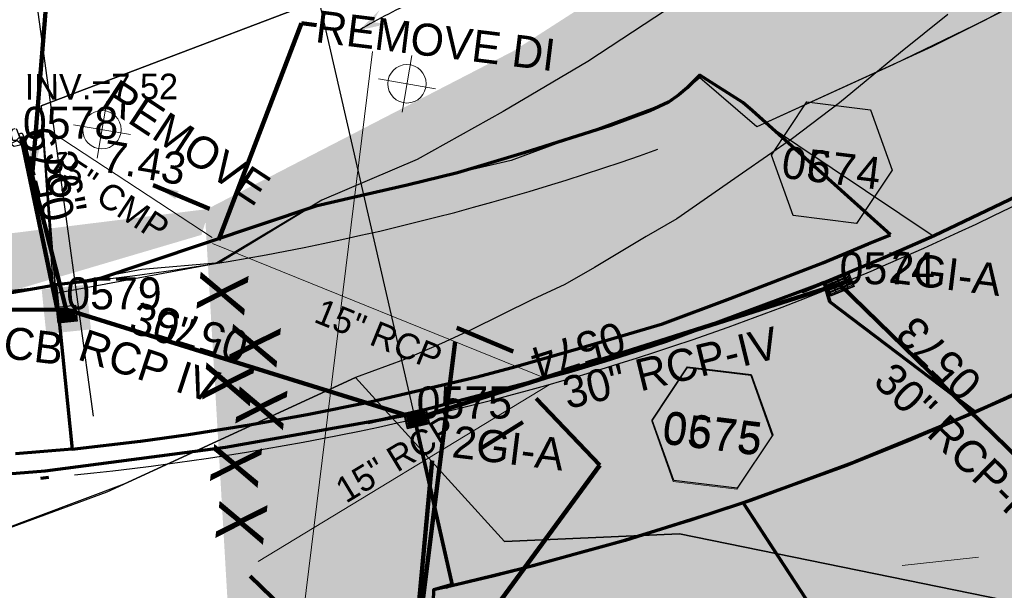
# Model space of a CAD drawing. Extents: x 1160024 to 2574774, y 200346 to 1150377.
# Tile 38 of 118: x 2482852 to 2483006, y 366023 to 366112. Entities that reach past the tile are written whole.
import ezdxf
from ezdxf.enums import TextEntityAlignment as Align

# ---------------------------------------------------------------- set-up
doc = ezdxf.new("R2010")
doc.units = 0
doc.header["$MEASUREMENT"] = 0
doc.linetypes.add('DGN Style 2', pattern=[29.296317, 17.57779, -11.718527])
for name, color, linetype, lineweight in [('Exist Earthen Structure Ditch Cogo Point CELL', 5, 'Continuous', 13), ('Exist Plan Preparation Drainage Notes Label', 31, 'Continuous', 30), ('Exist Plan Preparation Watershed Blue', 5, 'Continuous', 30), ('Exist Structure Minor Drop Inlet Text', 30, 'Continuous', 13), ('Exist Structure Minor Pipes RCP 15 Inch', 30, 'Continuous', 0), ('Exist Structure Minor Pipes RCP 15 Inch Text', 30, 'Continuous', 13), ('Prop Drainage Structure Box Number Symbol CELL', 9, 'Continuous', 30), ('Prop Drainage Structure Catch Basin Grate 840 03E CELL', 7, 'Continuous', 30), ('Prop Drainage Structure Catch Basin Grate 840 03E Label', 9, 'Continuous', 30), ('Prop Drainage Structure Drop Inlet Grate 2 Wide Slots and Flat Grates 840 20 CELL', 7, 'Continuous', 30), ('Prop Drainage Structure Drop Inlet Grate 2 Wide Slots and Flat Grates 840 20 Label', 9, 'Continuous', 30), ('Prop Drainage Structure Drop Inlet Grate 840 16 CELL', 7, 'Continuous', 30), ('Prop Drainage Structure Pipe CAP 30in', 9, 'Continuous', 211), ('Prop Drainage Structure Pipe CSP 30in Label', 9, 'Continuous', 30), ('Prop Drainage Structure Pipe RCP 15in Class IV', 9, 'Continuous', 211), ('Prop Drainage Structure Pipe RCP 30in Class IV', 9, 'Continuous', 211), ('Prop Drainage Structure Pipe RCP 30in Class IV Label', 9, 'Continuous', 30), ('Prop Drainage Structure Pipe RCP 36in Class III', 9, 'Continuous', 211), ('Prop Drainage Structure Pipe Removal Label', 9, 'Continuous', 30), ('Prop Drainage Structure Plot Symbol 20 Scale', 9, 'DGN Style 2', 13), ('Prop Drainage Structure Plot Symbol 20 Scale CELL', 9, 'DGN Style 2', 13), ('Prop Drainage Structure Plot Symbol 50 Scale', 9, 'DGN Style 2', 13), ('Prop Drainage Structure Plot Symbol 50 Scale CELL', 9, 'DGN Style 2', 13), ('Prop Erosion Rip Rap Pad at Outlet CELL', 9, 'Continuous', 30), ('Prop Plan Preparation Grade to Drain Arrows CELL', 7, 'Continuous', 13), ('Prop Plan Preparation Watershed Pre Construction', 131, 'Continuous', 30), ('Prop Vertical Profile Ditch Grade Median Label', 5, 'Continuous', 40)]:
    doc.layers.add(name, color=color, linetype=linetype, lineweight=lineweight)
for name, color, linetype, lineweight, plot in [('Scratch_Level_5', 6, 'Continuous', 0, False), ('Scratch_Level_6', 30, 'Continuous', 0, False), ('Scratch_Level_7', 9, 'Continuous', 0, False), ('Scratch_Level_8', 171, 'Continuous', 0, False)]:
    doc.layers.add(name, color=color, linetype=linetype, lineweight=lineweight, plot=plot)
doc.styles.add('Style-font001', font='font001.shx')
doc.styles.add('Style-font041', font='font041.shx')
doc.styles.add('Style-GEOMETRICFUTURA_211_M_L', font='GEOMETRICFUTURA_211_M_L.shx')
doc.dimstyles.new('erosion_control', dxfattribs={"dimtxt": 4.99999, "dimasz": 9.99998, "dimexe": 2.499995, "dimexo": 2.499995, "dimgap": 2.499995, "dimtad": 0, "dimtih": 1, "dimtoh": 1, "dimzin": 3, "dimdsep": 46, "dimtxsty": 'Style-GEOMETRICFUTURA_211_M_L', "dimcen": 0.09, "dimaunit": 1, "dimadec": 4, "dimazin": 3, "dimtfac": 1, "dimtofl": 0, "dimtmove": 0, "dimatfit": 1, "dimfxl": 1, "dimtzin": 3, "dimlwd": 106, "dimarcsym": 0})

# ---------------------------------------------------------------- blocks, each defined once
blk = doc.blocks.new('EXIST EARTHEN STRUCTURE DITCH COGO POINT_18')
at = {"layer": 'Exist Earthen Structure Ditch Cogo Point CELL'}
for p, q in [((0, -0.06), (0, 0.06)), ((-0.06, 0), (0.06, 0))]:
    blk.add_line(p, q, dxfattribs=at)
blk.add_circle((0, 0), 0.04, dxfattribs=at)
blk.add_point((0, 0), dxfattribs=at)
blk = doc.blocks.new('EXIST EARTHEN STRUCTURE DITCH COGO POINT_19')
at = {"layer": 'Exist Earthen Structure Ditch Cogo Point CELL'}
for p, q in [((0, -0.06), (0, 0.06)), ((-0.06, 0), (0.06, 0))]:
    blk.add_line(p, q, dxfattribs=at)
blk.add_circle((0, 0), 0.04, dxfattribs=at)
blk.add_point((0, 0), dxfattribs=at)
blk = doc.blocks.new('PROP EROSION RIP RAP PAD AT OUTLET_5')
at = {"layer": 'Prop Erosion Rip Rap Pad at Outlet CELL', "flags": 128}
for points in [[(0, -0.3), (-0.21, -0.38), (-0.7, -0.61), (-0.9, -0.33), (-0.9, -0.14), (-0.3, 0.15), (0, 0), (0, -0.3)], [(1.01, -0.15), (0.79, -0.24), (0.26, -0.48), (0.11, -0.18), (0.1, 0.01), (0.66, 0.26), (1, 0.15), (1.01, -0.15)], [(-1.63, -1.06), (-1.23, -0.88), (-0.25, -0.55), (0.29, -1.03), (0.25, -1.56), (-0.94, -1.88), (-1.51, -1.59), (-1.63, -1.19)], [(0.7, -1.76), (0.51, -1.46), (0.27, -0.88), (0.61, -0.45), (1.01, -0.44), (1.22, -1.34), (1.04, -1.64), (0.7, -1.76)], [(-1.74, -3.63), (-1.94, -3.4), (-2.06, -2.91), (-1.88, -2.69), (-1.65, -2.69), (-1.45, -3.31), (-1.55, -3.51), (-1.74, -3.63)], [(-1.43, -2.98), (-1.65, -2.8), (-1.78, -2.31), (-1.55, -2.09), (-1.36, -2.09), (-1.14, -2.68), (-1.24, -2.9), (-1.43, -2.98)], [(0.09, -5.75), (-0.63, -5.28), (-1.68, -3.89), (-1.18, -2.79), (-0.39, -2.54), (0.96, -4.23), (0.86, -5.2), (0.2, -5.88)], [(-1.28, -1.96), (-1.05, -1.95), (-0.6, -1.94), (-0.48, -2.24), (-0.48, -2.43), (-1.08, -2.44), (-1.38, -2.23), (-1.28, -1.96)], [(-0.38, -1.94), (0.11, -1.81), (1.12, -1.79), (1.49, -2.46), (1.3, -2.88), (0.06, -2.83), (-0.35, -2.41), (-0.38, -1.94)], [(0.55, -3.7), (0.32, -3.53), (0.21, -3.04), (0.41, -2.8), (0.6, -2.84), (0.81, -3.4), (0.74, -3.59), (0.55, -3.7)], [(1.09, -3.95), (0.86, -3.73), (0.79, -3.25), (0.96, -3.01), (1.19, -3.01), (1.39, -3.65), (1.27, -3.84), (1.09, -3.95)], [(1.66, -3.81), (1.42, -3.64), (1.31, -3.15), (1.52, -2.91), (1.71, -2.95), (1.91, -3.51), (1.85, -3.7), (1.66, -3.81)], [(-2.33, -4.25), (-2.03, -4.16), (-1.54, -4.11), (-1.43, -4.45), (-1.49, -4.71), (-2.13, -4.65), (-2.35, -4.44), (-2.33, -4.25)], [(1.11, -3.98), (1.51, -3.85), (2.11, -3.84), (2.35, -4.35), (2.2, -4.66), (1.34, -4.59), (1.11, -4.26), (1.11, -3.98)], [(-2.2, -6.38), (-2.43, -6.2), (-2.55, -5.71), (-2.33, -5.49), (-2.14, -5.49), (-1.9, -6.08), (-2.01, -6.3), (-2.2, -6.38)], [(-2.2, -5.11), (-1.91, -4.89), (-1.24, -4.68), (-0.9, -4.98), (-0.9, -5.28), (-1.71, -5.6), (-2.1, -5.41), (-2.2, -5.11)], [(-1.05, -5.96), (-1.26, -6.08), (-1.75, -6.29), (-1.95, -5.96), (-1.95, -5.8), (-1.35, -5.56), (-1.16, -5.66), (-1.05, -5.96)], [(-0.69, -6.21), (-0.91, -6.05), (-1, -5.55), (-0.83, -5.33), (-0.6, -5.33), (-0.39, -5.91), (-0.5, -6.14), (-0.69, -6.21)], [(-0.19, -5.89), (0.11, -5.76), (0.52, -5.86), (0.72, -6.2), (0.61, -6.39), (0.01, -6.4), (-0.19, -6.08), (-0.19, -5.89)], [(2.1, -7.03), (1.64, -7.3), (0.55, -7.78), (-0.1, -7.08), (-0.11, -6.59), (1.3, -6.14), (2.01, -6.41), (2.22, -7.01)], [(1.22, -5.99), (1.02, -5.8), (0.94, -5.33), (1.12, -5.09), (1.35, -5.09), (1.52, -5.69), (1.41, -5.88), (1.22, -5.99)], [(2.5, -5.96), (2.31, -6.15), (1.9, -6.28), (1.6, -6.09), (1.59, -5.76), (2.19, -5.68), (2.49, -5.78), (2.5, -5.96)], [(1.99, -5.69), (1.76, -5.5), (1.65, -5.01), (1.85, -4.79), (2.04, -4.83), (2.25, -5.38), (2.17, -5.56), (1.99, -5.69)], [(-2.39, -7.4), (-2.61, -7.23), (-2.74, -6.74), (-2.51, -6.51), (-2.33, -6.51), (-2.09, -7.1), (-2.2, -7.33), (-2.39, -7.4)], [(-1.5, -7.7), (-1.71, -7.78), (-2.2, -7.89), (-2.43, -7.68), (-2.44, -7.53), (-1.95, -7.29), (-1.65, -7.4), (-1.54, -7.59)], [(-2.04, -6.4), (-1.51, -6.29), (-0.5, -6.36), (-0.19, -6.96), (-0.35, -7.49), (-1.55, -7.41), (-2.09, -6.93), (-2.04, -6.4)], [(-0.98, -8.48), (-1.21, -8.26), (-1.33, -7.78), (-1.1, -7.55), (-0.91, -7.58), (-0.71, -8.14), (-0.79, -8.36), (-0.98, -8.48)], [(0.14, -7.53), (0.32, -7.93), (0.65, -8.94), (0.17, -9.43), (-0.35, -9.44), (-0.64, -8.25), (-0.5, -7.64), (0.02, -7.56)], [(1.12, -7.78), (1.42, -7.65), (1.84, -7.75), (2.04, -8.09), (1.92, -8.28), (1.32, -8.29), (1.12, -7.96), (1.12, -7.78)], [(2.25, -8.09), (2.01, -7.91), (1.9, -7.43), (2.1, -7.19), (2.29, -7.23), (2.5, -7.78), (2.44, -7.96), (2.25, -8.09)], [(-2.95, -8.95), (-2.65, -8.85), (-2.16, -8.8), (-2.05, -9.14), (-2.11, -9.4), (-2.75, -9.34), (-2.98, -9.13), (-2.95, -8.95)], [(-2.39, -8.78), (-2.59, -8.51), (-2.74, -8.03), (-2.51, -7.84), (-2.34, -7.84), (-2.09, -8.44), (-2.2, -8.66), (-2.39, -8.78)], [(-1.68, -8.8), (-1.75, -8.61), (-1.96, -8.13), (-1.66, -7.89), (-1.48, -7.89), (-1.24, -8.53), (-1.45, -8.69), (-1.68, -8.8)], [(-0.5, -9.34), (-0.84, -9.53), (-1.55, -9.66), (-1.85, -9.36), (-1.85, -9.06), (-1.04, -8.83), (-0.66, -8.93), (-0.5, -9.34)], [(0.91, -8.69), (0.72, -8.53), (0.55, -7.99), (0.77, -7.76), (0.96, -7.8), (1.2, -8.39), (1.14, -8.58), (0.91, -8.69)], [(1.4, -9.03), (1.71, -9.43), (2.04, -10.4), (1.56, -10.94), (1.04, -10.83), (0.7, -9.64), (0.89, -9.19), (1.4, -8.95)], [(2.56, -8.7), (2.3, -8.93), (1.86, -9.01), (1.59, -8.84), (1.57, -8.54), (2.17, -8.45), (2.47, -8.51), (2.56, -8.7)], [(-3.26, -9.56), (-2.96, -9.48), (-2.48, -9.43), (-2.36, -9.76), (-2.43, -10.03), (-3.06, -9.96), (-3.29, -9.75), (-3.26, -9.56)], [(-3.1, -10.56), (-2.8, -10.48), (-2.31, -10.43), (-2.2, -10.76), (-2.26, -11.03), (-2.9, -10.96), (-3.13, -10.75), (-3.1, -10.56)], [(-2.44, -9.83), (-1.93, -9.74), (-0.95, -9.69), (-0.59, -10.39), (-0.8, -10.88), (-2, -10.83), (-2.43, -10.35), (-2.44, -9.83)], [(-0.48, -10.19), (-0.11, -10.11), (0.52, -10.1), (0.74, -10.63), (0.66, -10.91), (-0.28, -10.83), (-0.51, -10.53), (-0.48, -10.19)], [(0.41, -10.16), (0.19, -9.98), (0.05, -9.49), (0.27, -9.26), (0.46, -9.26), (0.7, -9.86), (0.6, -10.09), (0.41, -10.16)], [(1.77, -9.44), (2.07, -9.33), (2.49, -9.43), (2.67, -9.76), (2.56, -9.95), (1.96, -9.96), (1.77, -9.63), (1.77, -9.44)], [(2.26, -11.18), (2.02, -11), (1.91, -10.51), (2.12, -10.28), (2.31, -10.31), (2.52, -10.86), (2.45, -11.05), (2.26, -11.18)]]:
    blk.add_lwpolyline(points, dxfattribs=at)
blk = doc.blocks.new('PROP TERMINATOR ARROW_229')
at = {"layer": 'Prop Plan Preparation Grade to Drain Arrows CELL', "extrusion": (0, 0, -1)}
blk.add_solid([(5.71, 0.95), (0, 0), (5, 0), (5.71, -0.95)], dxfattribs=at)
blk = doc.blocks.new('PROP PLAN PREPARATION GRADE TO DRAIN ARROWS_59')
at = {"layer": 'Prop Plan Preparation Grade to Drain Arrows CELL'}
blk.add_line((-7, 0), (5, 0), dxfattribs=at)
blk.add_blockref('PROP TERMINATOR ARROW_229', (5, 0), dxfattribs=at)
blk = doc.blocks.new('*U842')
at = {"layer": 'Exist Plan Preparation Drainage Notes Label'}
blk.add_circle((-2.02, 0), 1.993, dxfattribs=at)
blk.add_open_spline([(-0.139, -0.659), (0.524, -0.972), (1.25, -1.003), (1.947, -1.171), (2.636, -1.338), (3.314, -1.545), (4.014, -1.669)], degree=3, knots=[0, 0, 0, 0, 0.5025, 0.5025, 0.5025, 1, 1, 1, 1], dxfattribs=at)
blk.add_solid([(4.014, -1.669), (3.192, -1.207), (3.124, -1.722), (3.522, -1.565)], dxfattribs=at)
blk = doc.blocks.new('PROP DRAINAGE STRUCTURE BOX NUMBER SYMBOL_68')
at = {"layer": 'Scratch_Level_7', "flags": 128}
blk.add_lwpolyline([(-5, 8.94), (5, 8.94), (9.47, 0), (5, -8.94), (-5, -8.94), (-9.47, 0), (-5, 8.94)], dxfattribs=at)
at = {"layer": 'Scratch_Level_7', "insert": (0.14, -0.83), "char_height": 5, "attachment_point": 5, "line_spacing_factor": 0.6, "style": 'Style-GEOMETRICFUTURA_211_M_L'}
blk.add_mtext('\\T1.051;0574', dxfattribs=at)
blk = doc.blocks.new('PROP DRAINAGE STRUCTURE BOX NUMBER SYMBOL_70')
at = {"layer": 'Scratch_Level_7', "flags": 128}
blk.add_lwpolyline([(-5, 8.94), (5, 8.94), (9.47, 0), (5, -8.94), (-5, -8.94), (-9.47, 0), (-5, 8.94)], dxfattribs=at)
at = {"layer": 'Scratch_Level_7', "insert": (0.23, -0.83), "char_height": 5, "attachment_point": 5, "line_spacing_factor": 0.6, "style": 'Style-GEOMETRICFUTURA_211_M_L'}
blk.add_mtext('\\T1.051;0575', dxfattribs=at)
blk = doc.blocks.new('PROP DRAINAGE STRUCTURE BOX NUMBER SYMBOL_196')
at = {"layer": 'Prop Drainage Structure Box Number Symbol CELL', "flags": 128}
blk.add_lwpolyline([(-5, 8.94), (5, 8.94), (9.47, 0), (5, -8.94), (-5, -8.94), (-9.47, 0), (-5, 8.94)], dxfattribs=at)
at = {"layer": 'Prop Drainage Structure Box Number Symbol CELL', "insert": (0.23, -0.83), "char_height": 5, "attachment_point": 5, "line_spacing_factor": 0.6, "style": 'Style-GEOMETRICFUTURA_211_M_L'}
blk.add_mtext('\\T1.051;0675', dxfattribs=at)
blk = doc.blocks.new('PROP DRAINAGE STRUCTURE BOX NUMBER SYMBOL_197')
at = {"layer": 'Prop Drainage Structure Box Number Symbol CELL', "flags": 128}
blk.add_lwpolyline([(-5, 8.94), (5, 8.94), (9.47, 0), (5, -8.94), (-5, -8.94), (-9.47, 0), (-5, 8.94)], dxfattribs=at)
at = {"layer": 'Prop Drainage Structure Box Number Symbol CELL', "insert": (0.14, -0.83), "char_height": 5, "attachment_point": 5, "line_spacing_factor": 0.6, "style": 'Style-GEOMETRICFUTURA_211_M_L'}
blk.add_mtext('\\T1.051;0674', dxfattribs=at)
blk = doc.blocks.new('PROP DRAINAGE STRUCTURE CATCH BASIN GRATE 840 03E_10')
at = {"layer": 'Prop Drainage Structure Catch Basin Grate 840 03E CELL', "color": 7, "linetype": 'Continuous', "lineweight": 13}
blk.add_line((1.5, 0), (-1.5, 0), dxfattribs=at)
at = {"layer": 'Prop Drainage Structure Catch Basin Grate 840 03E CELL', "flags": 128}
for points in [[(1.5, 0), (-1.5, 0), (-1.5, 2), (1.5, 2), (1.5, -0.5), (-1.5, -0.5), (-1.5, 0)], [(-1.49, 0.01), (-1.49, 1.99), (1.49, 1.99), (1.49, 0.01), (-1.49, 0.01)]]:
    blk.add_lwpolyline(points, dxfattribs=at)
for points in [[(-1.3, 1.8, -1), (-1.18, 1.8), (-1.18, 1.04), (-1.3, 1.04), (-1.3, 1.8)], [(-1.12, 1.8, -1), (-1, 1.8), (-1, 1.04), (-1.12, 1.04), (-1.12, 1.8)], [(-0.95, 1.8, -1), (-0.82, 1.8), (-0.82, 1.04), (-0.95, 1.04), (-0.95, 1.8)], [(-0.77, 1.8, -1), (-0.65, 1.8), (-0.65, 1.04), (-0.77, 1.04), (-0.77, 1.8)], [(-0.59, 1.8, -1), (-0.47, 1.8), (-0.47, 1.04), (-0.59, 1.04), (-0.59, 1.8)], [(-0.42, 1.8, -1), (-0.29, 1.8), (-0.29, 1.04), (-0.42, 1.04), (-0.42, 1.8)], [(-0.24, 1.8, -1), (-0.11, 1.8), (-0.11, 1.04), (-0.24, 1.04), (-0.24, 1.8)], [(-0.06, 1.8, -1), (0.06, 1.8), (0.06, 1.04), (-0.06, 1.04), (-0.06, 1.8)], [(0.11, 1.8, -1), (0.24, 1.8), (0.24, 1.04), (0.11, 1.04), (0.11, 1.8)], [(0.29, 1.8, -1), (0.42, 1.8), (0.42, 1.04), (0.29, 1.04), (0.29, 1.8)], [(0.47, 1.8, -1), (0.59, 1.8), (0.59, 1.04), (0.47, 1.04), (0.47, 1.8)], [(0.65, 1.8, -1), (0.77, 1.8), (0.77, 1.04), (0.65, 1.04), (0.65, 1.8)], [(0.82, 1.8, -1), (0.95, 1.8), (0.95, 1.04), (0.82, 1.04), (0.82, 1.8)], [(1, 1.8, -1), (1.13, 1.8), (1.13, 1.04), (1, 1.04), (1, 1.8)], [(1.18, 1.8, -1), (1.3, 1.8), (1.3, 1.04), (1.18, 1.04), (1.18, 1.8)], [(-1.3, 0.2, 1), (-1.18, 0.2), (-1.18, 0.96), (-1.3, 0.96), (-1.3, 0.2)], [(-1.12, 0.2, 1), (-1, 0.2), (-1, 0.96), (-1.12, 0.96), (-1.12, 0.2)], [(-0.95, 0.2, 1), (-0.82, 0.2), (-0.82, 0.96), (-0.95, 0.96), (-0.95, 0.2)], [(-0.77, 0.2, 1), (-0.65, 0.2), (-0.65, 0.96), (-0.77, 0.96), (-0.77, 0.2)], [(-0.59, 0.2, 1), (-0.47, 0.2), (-0.47, 0.96), (-0.59, 0.96), (-0.59, 0.2)], [(-0.42, 0.2, 1), (-0.29, 0.2), (-0.29, 0.96), (-0.42, 0.96), (-0.42, 0.2)], [(-0.24, 0.2, 1), (-0.11, 0.2), (-0.11, 0.96), (-0.24, 0.96), (-0.24, 0.2)], [(-0.06, 0.2, 1), (0.06, 0.2), (0.06, 0.96), (-0.06, 0.96), (-0.06, 0.2)], [(0.11, 0.2, 1), (0.24, 0.2), (0.24, 0.96), (0.11, 0.96), (0.11, 0.2)], [(0.29, 0.2, 1), (0.42, 0.2), (0.42, 0.96), (0.29, 0.96), (0.29, 0.2)], [(0.47, 0.2, 1), (0.59, 0.2), (0.59, 0.96), (0.47, 0.96), (0.47, 0.2)], [(0.65, 0.2, 1), (0.77, 0.2), (0.77, 0.96), (0.65, 0.96), (0.65, 0.2)], [(0.82, 0.2, 1), (0.95, 0.2), (0.95, 0.96), (0.82, 0.96), (0.82, 0.2)], [(1, 0.2, 1), (1.13, 0.2), (1.13, 0.96), (1, 0.96), (1, 0.2)], [(1.18, 0.2, 1), (1.3, 0.2), (1.3, 0.96), (1.18, 0.96), (1.18, 0.2)]]:
    blk.add_lwpolyline(points, format="xyb", dxfattribs=at)
at = {"layer": 'Prop Drainage Structure Plot Symbol 20 Scale', "extrusion": (0, 0, -1)}
blk.add_solid([(2, 2), (-2, 2), (2, -2), (-2, -2)], dxfattribs=at)
at = {"layer": 'Prop Drainage Structure Plot Symbol 50 Scale'}
blk.add_solid([(-3.5, 3.5), (3.5, 3.5), (-3.5, -3.5), (3.5, -3.5)], dxfattribs=at)
blk = doc.blocks.new('PROP DRAINAGE STRUCTURE DROP INLET GRATE 840 16_12')
at = {"layer": 'Prop Drainage Structure Drop Inlet Grate 840 16 CELL', "color": 7, "flags": 128}
for points in [[(-1.75, 1.25), (1.75, 1.25), (1.75, -1.25), (-1.75, -1.25), (-1.75, -1.25), (-1.75, 1.25)], [(-1.67, 1.17), (1.67, 1.17), (1.67, -1.17), (-1.67, -1.17), (-1.67, -1.17), (-1.67, 1.17)], [(0, -1.16), (0, 1.16), (1.66, 1.16), (1.66, -1.16), (-1.66, -1.16), (-1.66, 1.16), (0, 1.16)], [(-1.52, 1.03), (-0.12, 1.03), (-0.12, 0.87), (-1.52, 0.87), (-1.52, 1.03)], [(-1.52, 0.77), (-0.12, 0.77), (-0.12, 0.6), (-1.52, 0.6), (-1.52, 0.77)], [(-1.52, 0.5), (-0.12, 0.5), (-0.12, 0.34), (-1.52, 0.34), (-1.52, 0.5)], [(-1.52, 0.24), (-0.12, 0.24), (-0.12, 0.07), (-1.52, 0.07), (-1.52, 0.24)], [(0.12, 1.03), (1.52, 1.03), (1.52, 0.87), (0.12, 0.87), (0.12, 1.03)], [(0.12, 0.77), (1.52, 0.77), (1.52, 0.6), (0.12, 0.6), (0.12, 0.77)], [(0.12, 0.5), (1.52, 0.5), (1.52, 0.34), (0.12, 0.34), (0.12, 0.5)], [(0.12, 0.24), (1.52, 0.24), (1.52, 0.07), (0.12, 0.07), (0.12, 0.24)], [(-1.52, -0.03), (-0.12, -0.03), (-0.12, -0.2), (-1.52, -0.2), (-1.52, -0.03)], [(-1.52, -0.29), (-0.12, -0.29), (-0.12, -0.46), (-1.52, -0.46), (-1.52, -0.29)], [(-1.52, -0.56), (-0.12, -0.56), (-0.12, -0.73), (-1.52, -0.73), (-1.52, -0.56)], [(-1.52, -0.83), (-0.12, -0.83), (-0.12, -1.03), (-1.52, -1.03), (-1.52, -0.83), (-1.52, -0.83)], [(0.12, -0.83), (1.52, -0.83), (1.52, -1.03), (0.12, -1.03), (0.12, -0.83), (0.12, -0.83)], [(0.12, -0.03), (1.52, -0.03), (1.52, -0.2), (0.12, -0.2), (0.12, -0.03)], [(0.12, -0.29), (1.52, -0.29), (1.52, -0.46), (0.12, -0.46), (0.12, -0.29)], [(0.12, -0.56), (1.52, -0.56), (1.52, -0.73), (0.12, -0.73), (0.12, -0.56)]]:
    blk.add_lwpolyline(points, dxfattribs=at)
at = {"layer": 'Prop Drainage Structure Plot Symbol 20 Scale', "extrusion": (0, 0, -1)}
blk.add_solid([(2, 2), (-2, 2), (2, -2), (-2, -2)], dxfattribs=at)
at = {"layer": 'Prop Drainage Structure Plot Symbol 50 Scale', "extrusion": (0, 0, -1)}
blk.add_solid([(3.5, 3.5), (-3.5, 3.5), (3.5, -3.5), (-3.5, -3.5)], dxfattribs=at)
blk = doc.blocks.new('PROP DRAINAGE STRUCTURE DROP INLET GRATE 2 WIDE SLOTS AND FLAT GRATES 840 20_4')
at = {"layer": 'Prop Drainage Structure Drop Inlet Grate 2 Wide Slots and Flat Grates 840 20 CELL', "flags": 128}
for points in [[(-2, 1.17), (2, 1.17), (2, -1.17), (-2, -1.17), (-2, 1.17), (-2, 1.17)], [(-1.94, 1.1), (1.94, 1.1), (1.94, -1.1), (-1.94, -1.1), (-1.94, 1.1)], [(-1.93, 1.09), (-0.01, 1.09), (-0.01, -1.09), (-1.93, -1.09), (-1.93, 1.09)], [(-1.84, 0.91), (-1.01, 0.91), (-1.01, 0.64), (-1.84, 0.64), (-1.84, 0.91)], [(-1.84, 0.52), (-1.01, 0.52), (-1.01, 0.25), (-1.84, 0.25), (-1.84, 0.52)], [(-1.84, 0.14), (-1.01, 0.14), (-1.01, -0.14), (-1.84, -0.14), (-1.84, 0.14)], [(-0.93, 0.91), (-0.09, 0.91), (-0.09, 0.64), (-0.93, 0.64), (-0.93, 0.91)], [(-0.93, 0.52), (-0.09, 0.52), (-0.09, 0.25), (-0.93, 0.25), (-0.93, 0.52)], [(-0.93, 0.14), (-0.09, 0.14), (-0.09, -0.14), (-0.93, -0.14), (-0.93, 0.14)], [(0.01, 1.09), (1.93, 1.09), (1.93, -1.09), (0.01, -1.09), (0.01, 1.09)], [(0.09, 0.91), (0.93, 0.91), (0.93, 0.64), (0.09, 0.64), (0.09, 0.91)], [(0.09, 0.52), (0.93, 0.52), (0.93, 0.25), (0.09, 0.25), (0.09, 0.52)], [(0.09, 0.14), (0.93, 0.14), (0.93, -0.14), (0.09, -0.14), (0.09, 0.14)], [(1.01, 0.91), (1.84, 0.91), (1.84, 0.64), (1.01, 0.64), (1.01, 0.91)], [(1.01, 0.52), (1.84, 0.52), (1.84, 0.25), (1.01, 0.25), (1.01, 0.52)], [(1.01, 0.14), (1.84, 0.14), (1.84, -0.14), (1.01, -0.14), (1.01, 0.14)], [(-1.84, -0.25), (-1.01, -0.25), (-1.01, -0.52), (-1.84, -0.52), (-1.84, -0.25)], [(-1.84, -0.64), (-1.01, -0.64), (-1.01, -0.91), (-1.84, -0.91), (-1.84, -0.64)], [(-0.93, -0.25), (-0.09, -0.25), (-0.09, -0.52), (-0.93, -0.52), (-0.93, -0.25)], [(-0.93, -0.64), (-0.09, -0.64), (-0.09, -0.91), (-0.93, -0.91), (-0.93, -0.64)], [(0.09, -0.25), (0.93, -0.25), (0.93, -0.52), (0.09, -0.52), (0.09, -0.25)], [(0.09, -0.64), (0.93, -0.64), (0.93, -0.91), (0.09, -0.91), (0.09, -0.64)], [(1.01, -0.25), (1.84, -0.25), (1.84, -0.52), (1.01, -0.52), (1.01, -0.25)], [(1.01, -0.64), (1.84, -0.64), (1.84, -0.91), (1.01, -0.91), (1.01, -0.64)]]:
    blk.add_lwpolyline(points, dxfattribs=at)
at = {"layer": 'Prop Drainage Structure Plot Symbol 20 Scale CELL', "extrusion": (0, 0, -1)}
blk.add_solid([(2, 2), (-2, 2), (2, -2), (-2, -2)], dxfattribs=at)
at = {"layer": 'Prop Drainage Structure Plot Symbol 50 Scale CELL', "extrusion": (0, 0, -1)}
blk.add_solid([(3.5, 3.5), (-3.5, 3.5), (3.5, -3.5), (-3.5, -3.5)], dxfattribs=at)

msp = doc.modelspace()

# ---------------------------------------------------------------- hatches: boundary and pattern name
at = {"layer": 'Scratch_Level_6'}
for points in [[(2483721.98, 365909.88), (2483546.8, 365927.24), (2483367.18, 365953.59), (2483252.8, 365967.27), (2483075.57, 365988.47), (2482885.08, 366011.26), (2482880.97, 366081.83), (2482929.15, 366106.71), (2482966.96, 366131.02), (2482987.28, 366157.32), (2483031.5, 366191.41), (2483081.26, 366218.97), (2483108.54, 366250.27), (2483220.18, 366344.4), (2483343.72, 366408.27), (2483468.57, 366411.46), (2483535.49, 366392), (2483613, 366363.43), (2483686.88, 366313.33), (2483728.72, 366244.73), (2483747.22, 366184.86), (2483747.07, 366108.25), (2483730.27, 365971.7)], [(2482790.89, 366064.07), (2482663.29, 366076.09), (2482572.65, 366092.23), (2482552.75, 366108.56), (2482544.74, 366131.67), (2482543.44, 366156.35), (2482549.89, 366191.13), (2482560.1, 366159.5), (2482572.77, 366139.07), (2482577.62, 366131.24), (2482732.75, 366104.64), (2482751.63, 366079.97), (2482756.61, 366073.45), (2482802.97, 366072.35), (2482881.71, 366082.07), (2482880.46, 366078), (2482847.82, 366068.35)]]:
    msp.add_hatch(color=256, dxfattribs=at).paths.add_polyline_path(points)

# ---------------------------------------------------------------- linework, layer by layer
for centre, radius, start, end in [((2482942.94, 366115.85), 20, 289.6368, 319.7649), ((2482818.09, 366465.74), 427.33, 275.7181, 301.4263), ((2482818.09, 366465.74), 397.5, 275.7181, 289.6368)]:
    msp.add_arc(centre, radius, start, end)
at = {"layer": 'Exist Plan Preparation Drainage Notes Label'}
msp.add_solid([(2482924.21, 366044.77), (2482928.14, 366046.03), (2482927.09, 366047.73)], dxfattribs=at)
at = {"layer": 'Exist Plan Preparation Watershed Blue', "color": 5, "linetype": 'Continuous', "lineweight": 70}
msp.add_line((2482855.37, 366040.04), (2482856.66, 366040.16), dxfattribs=at)
at = {"layer": 'Exist Plan Preparation Watershed Blue', "color": 5, "linetype": 'Continuous', "lineweight": 70, "flags": 128}
for points in [[(2483095.21, 366105.78), (2483084.68, 366098.12), (2483074.86, 366091.28), (2483068.29, 366086.94), (2483055.71, 366078.89), (2483048.52, 366074.57), (2483036.64, 366067.81), (2483023.89, 366061.09), (2483014.49, 366056.42), (2483001.26, 366050.33), (2482978.52, 366067.57), (2482977.65, 366070.54), (2482977.65, 366070.54), (2482974.26, 366069.18), (2482986.39, 366074.19), (2482994.81, 366077.9), (2483008.83, 366084.6), (2483018.63, 366089.61), (2483027.6, 366094.6), (2483036.44, 366099.7), (2483043.53, 366103.98), (2483050.34, 366108.61), (2483059.12, 366114.15)], [(2483096.86, 366107.01), (2483085.03, 366098.35), (2483074.29, 366090.89), (2483063.71, 366083.91), (2483054.36, 366078.07), (2483045.9, 366073.03), (2483039.15, 366069.19), (2483032.38, 366065.5), (2483022.09, 366060.16), (2483005.8, 366052.37), (2482990.74, 366045.85), (2482981.09, 366042.01), (2482964.99, 366036.17), (2482965.49, 366035.4), (2482965.49, 366035.4), (2482976.47, 366018.55), (2483049, 366020.62), (2483097.13, 366013.01)], [(2482847.77, 366068.5), (2482857.7, 366070.22), (2482860.3, 366044.56), (2482860.3, 366044.56), (2482851.42, 366043.81)]]:
    msp.add_lwpolyline(points, dxfattribs=at)
for points in [[(2482987.97, 366078.03), (2482966.46, 366097.39), (2482964.92, 366098.66), (2482958.21, 366102.93), (2482956.25, 366100.97), (2482954.97, 366099.86), (2482953.36, 366098.74), (2482950.44, 366097.39), (2482944.29, 366095.1), (2482930.8, 366090.82), (2482920.41, 366087.67), (2482912.55, 366085.74), (2482904.15, 366083.82), (2482898.28, 366082.47), (2482863.71, 366070.88), (2482857.7, 366070.22), (2482860.3, 366044.56), (2482870.95, 366045.8), (2482878.41, 366046.84), (2482887.97, 366048.33), (2482896.93, 366049.93), (2482906.77, 366051.92), (2482923.48, 366055.84), (2482929.5, 366057.44), (2482940.41, 366060.57), (2482952.38, 366064.1), (2482962.94, 366068.07), (2482977.42, 366073.61), (2482984.51, 366076.59), (2482987.97, 366078.03)], [(2482953, 366061.38), (2482977.65, 366070.54), (2482978.52, 366067.57), (2483001.26, 366050.33), (2482982.48, 366042.55), (2482966.14, 366036.54), (2482961.66, 366035.05), (2482956.46, 366033.34), (2482945.95, 366030.13), (2482938.57, 366028.1), (2482932.21, 366026.32), (2482926.14, 366024.79), (2482918.66, 366023.02), (2482919.6, 366023.39), (2482913.53, 366050.06), (2482906.47, 366048.72), (2482910.34, 366049.6), (2482915.12, 366050.7), (2482937.75, 366056.62), (2482943.44, 366058.36), (2482949.34, 366060.21), (2482953, 366061.38)], [(2482915.23, 365972.49), (2482857.54, 365979.59), (2482642.88, 366006), (2482659.23, 366052.34), (2482748.8, 366042.16), (2482762.82, 366041.08), (2482777.98, 366040.17), (2482789.04, 366039.7), (2482800.02, 366039.39), (2482809.08, 366039.54), (2482820.46, 366039.35), (2482828.9, 366039.56), (2482836.73, 366039.87), (2482843.13, 366040.47), (2482851.54, 366040.79), (2482856.06, 366041.16), (2482884.21, 366044.83), (2482913.53, 366050.06), (2482916.62, 366036.54), (2482919.6, 366023.39), (2482916.65, 366022.57), (2482915.23, 365972.49)], [(2482978.88, 365964.66), (2482976.47, 366018.55), (2482964.99, 366036.17), (2482959.65, 366034.38), (2482946.56, 366030.3), (2482930.58, 366025.9), (2482919.51, 366023.22), (2482916.65, 366022.57), (2482915.23, 365972.49), (2482978.88, 365964.66)]]:
    msp.add_lwpolyline(points, close=True, dxfattribs=at)
at = {"layer": 'Exist Structure Minor Pipes RCP 15 Inch', "flags": 128}
for points in [[(2482882.14, 366077.59), (2482857.16, 366093.98)], [(2482882.2, 366076.66), (2482934.33, 366055.52)], [(2482889.3, 366027.03), (2482934.73, 366054.57)]]:
    msp.add_lwpolyline(points, dxfattribs=at)
at = {"layer": 'Prop Drainage Structure Pipe CAP 30in'}
msp.add_line((2482858.01, 366066.23), (2482852.34, 366093.36), dxfattribs=at)
at = {"layer": 'Prop Drainage Structure Pipe RCP 15in Class IV'}
msp.add_line((2482663.53, 366065.52), (2482859.36, 366066.37), dxfattribs=at)
at = {"layer": 'Prop Drainage Structure Pipe RCP 30in Class IV'}
for p, q in [((2482980.04, 366070.29), (2482914.04, 366049.33)), ((2483018.14, 366033.13), (2482980.04, 366070.29)), ((2482914.04, 366049.33), (2482859.36, 366066.37))]:
    msp.add_line(p, q, dxfattribs=at)
at = {"layer": 'Prop Drainage Structure Pipe RCP 36in Class III'}
msp.add_line((2482859.36, 366066.37), (2482852.59, 366093), dxfattribs=at)
at = {"layer": 'Prop Plan Preparation Watershed Pre Construction', "color": 200, "flags": 128}
for points in [[(2483094.96, 366213.04), (2483081.52, 366208.94), (2483070.99, 366204.82), (2483054.87, 366197.24), (2483033.83, 366189.85), (2483017.72, 366192), (2483008.69, 366180.59), (2482981.57, 366157.93), (2482979.46, 366156.64), (2482971.98, 366148.11), (2482963.79, 366141.05), (2482915.23, 366120.9), (2482855.43, 366098.16), (2482857.62, 366070.04), (2482803.18, 366064.2), (2482782.24, 366064.35), (2482760.68, 366065.92), (2482744, 366067.97), (2482710.59, 366053.57)], [(2483102.1, 366146.42), (2483083.32, 366131.63), (2483070.28, 366121.97), (2483048.61, 366107.44), (2483033.54, 366098.03), (2483010.61, 366085.51), (2482994.62, 366077.82), (2482968.33, 366095.42), (2482988.5, 366104.64), (2483002.68, 366111.53), (2483015.56, 366118.54), (2483028.89, 366126.33), (2483042.37, 366135.11), (2483056.55, 366144.73), (2483074.02, 366158.17), (2483088.39, 366169.44)], [(2483009.17, 366114.81), (2482994.42, 366107.35), (2482967.1, 366094.85), (2482958.23, 366102.52), (2482953.91, 366098.92), (2482928.81, 366089.61), (2482897.52, 366082.33), (2482883.28, 366073.63), (2482871.15, 366072.62), (2482857.62, 366070.04), (2482855.43, 366098.16), (2482855.43, 366098.16), (2482915.23, 366120.9)], [(2482956.52, 366115.47), (2482940.73, 366105.05), (2482927.55, 366097.27), (2482914.14, 366089.78), (2482899.26, 366083.41), (2482882.59, 366073.48), (2482857.44, 366068.8), (2482855.43, 366098.16), (2482855.43, 366098.16), (2482915.23, 366120.9)], [(2482996.91, 366112.41), (2482989.53, 366106.46), (2482980.04, 366098.63), (2482972.67, 366093.03), (2482964.9, 366087.65), (2482954.65, 366080.49), (2482949.84, 366077.74), (2482941.8, 366072.91), (2482937.17, 366070.26), (2482932.11, 366067.89), (2482922.54, 366063.2), (2482917.93, 366061.02), (2482912.14, 366058.54), (2482904.5, 366055.72), (2482927.74, 366030.14), (2482955.03, 366031.32), (2483043.69, 366013.31), (2483182.91, 365984.78)], [(2482642.9, 366006), (2482797.14, 365987.03), (2482823.28, 366018.85), (2482834.92, 366026.54), (2482865.73, 366037.89), (2482904.5, 366055.72), (2482927.74, 366030.14), (2482927.74, 366030.14), (2482955.03, 366031.32), (2483182.91, 365984.78), (2483216.08, 365971.52), (2483310.13, 365964.2), (2483322.03, 365922.35), (2483368.5, 365916.45), (2483570.4, 365888.4)]]:
    msp.add_lwpolyline(points, dxfattribs=at)
msp.add_lwpolyline([(2482823.28, 366018.85), (2482797.14, 365987.03), (2482908.27, 365973.22), (2483038.13, 365957.37), (2483199.47, 365937.52), (2483308.94, 365923.97), (2483322.03, 365922.35), (2483310.13, 365964.2), (2483236.44, 365968.97), (2483216.08, 365971.52), (2483182.91, 365984.78), (2482955.03, 366031.32), (2482927.74, 366030.14), (2482904.5, 366055.72), (2482868.35, 366039.08), (2482834.92, 366026.54), (2482823.28, 366018.85), (2482823.28, 366018.85)], close=True, dxfattribs=at)
at = {"layer": 'Prop Vertical Profile Ditch Grade Median Label', "lineweight": 30}
for p, q in [((2482872.23, 366230.16), (2482918.87, 366027.17)), ((2482843.31, 366197.11), (2482863.58, 366049.71))]:
    msp.add_line(p, q, dxfattribs=at)
at = {"layer": 'Scratch_Level_5'}
msp.add_line((2482907.14, 366106.61), (2482887.71, 365948.68), dxfattribs=at)

# ---------------------------------------------------------------- block references
at = {"layer": 'Exist Earthen Structure Ditch Cogo Point CELL', "xscale": 75, "yscale": 75, "zscale": 75, "rotation": 350.2385460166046}
for name, p in [('EXIST EARTHEN STRUCTURE DITCH COGO POINT_18', (2482912.52, 366101.59)), ('EXIST EARTHEN STRUCTURE DITCH COGO POINT_19', (2482864.92, 366094.42))]:
    msp.add_blockref(name, p, dxfattribs=at)
at = {"layer": 'Exist Plan Preparation Drainage Notes Label', "xscale": 4.859999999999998, "yscale": 4.859999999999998, "zscale": 4.859999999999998, "rotation": 221.6478869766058}
msp.add_blockref('*U842', (2482925.1, 366116.88), dxfattribs=at)
at = {"layer": 'Prop Drainage Structure Box Number Symbol CELL'}
for name, p, rotation in [('PROP DRAINAGE STRUCTURE BOX NUMBER SYMBOL_197', (2482978.82, 366089.28), 353.0022961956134), ('PROP DRAINAGE STRUCTURE BOX NUMBER SYMBOL_196', (2482960.2, 366047.93), 353.0022961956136)]:
    msp.add_blockref(name, p, dxfattribs=dict(at, rotation=rotation))
at = {"layer": 'Prop Drainage Structure Plot Symbol 20 Scale', "rotation": 185.8993622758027}
msp.add_blockref('PROP DRAINAGE STRUCTURE CATCH BASIN GRATE 840 03E_10', (2482859.36, 366066.37), dxfattribs=at)
at = {"layer": 'Prop Drainage Structure Plot Symbol 50 Scale', "rotation": 192.9755580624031}
msp.add_blockref('PROP DRAINAGE STRUCTURE DROP INLET GRATE 840 16_12', (2482914.04, 366049.33), dxfattribs=at)
at = {"layer": 'Prop Drainage Structure Plot Symbol 50 Scale CELL', "rotation": 202.2702067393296}
msp.add_blockref('PROP DRAINAGE STRUCTURE DROP INLET GRATE 2 WIDE SLOTS AND FLAT GRATES 840 20_4', (2482980.04, 366070.29), dxfattribs=at)
at = {"layer": 'Prop Erosion Rip Rap Pad at Outlet CELL', "rotation": 270}
msp.add_blockref('PROP EROSION RIP RAP PAD AT OUTLET_5', (2482852.59, 366093), dxfattribs=at)
at = {"layer": 'Prop Plan Preparation Grade to Drain Arrows CELL', "rotation": 6.188057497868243}
msp.add_blockref('PROP PLAN PREPARATION GRADE TO DRAIN ARROWS_59', (2482996.76, 366027.16), dxfattribs=at)
at = {"layer": 'Scratch_Level_7'}
for name, p, rotation in [('PROP DRAINAGE STRUCTURE BOX NUMBER SYMBOL_68', (2482978.82, 366089.28), 353.0022961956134), ('PROP DRAINAGE STRUCTURE BOX NUMBER SYMBOL_70', (2482960.14, 366047.76), 353.0022961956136)]:
    msp.add_blockref(name, p, dxfattribs=dict(at, rotation=rotation))

# ---------------------------------------------------------------- texts
at = {"layer": 'Exist Earthen Structure Ditch Cogo Point CELL', "style": 'Style-GEOMETRICFUTURA_211_M_L'}
msp.add_text('7.43', height=5, rotation=350.2385, dxfattribs=at).set_placement((2482865.54, 366092.86), align=Align.TOP_LEFT)
at = {"layer": 'Exist Earthen Structure Ditch Cogo Point CELL', "lineweight": 30, "style": 'Style-GEOMETRICFUTURA_211_M_L'}
for p in [(2482879.62, 366066.03), (2482884.66, 366057.89), (2482880.52, 366051.87), (2482885.69, 366048.13), (2482881.73, 366039.13), (2482882.57, 366030.24)]:
    msp.add_text('X', height=7.5, rotation=83.3861, dxfattribs=at).set_placement(p, align=Align.TOP_LEFT)
at = {"layer": 'Exist Structure Minor Drop Inlet Text', "insert": (2482852.87, 366101.09), "char_height": 4, "attachment_point": 4, "rotation": 0.1339, "line_spacing_factor": 0.9, "style": 'Style-font001'}
msp.add_mtext('INV.=7.52', dxfattribs=at)
at = {"layer": 'Exist Structure Minor Pipes RCP 15 Inch Text', "style": 'Style-font001'}
for s, rotation, p in [('15" CMP', 326.7283, (2482865.87, 366084.24)), ('15" RCP', 337.9263, (2482908.11, 366062.45)), ('15" RCP', 31.2295, (2482910.79, 366043.06))]:
    msp.add_text(s, height=4, rotation=rotation, dxfattribs=at).set_placement(p, align=Align.MIDDLE_CENTER)
at = {"layer": 'Prop Drainage Structure Catch Basin Grate 840 03E Label', "style": 'Style-GEOMETRICFUTURA_211_M_L'}
msp.add_text('CB', height=5, rotation=353.0023, dxfattribs=at).set_placement((2482854.26, 366060.71), align=Align.MIDDLE_CENTER)
at = {"layer": 'Prop Drainage Structure Drop Inlet Grate 2 Wide Slots and Flat Grates 840 20 Label', "style": 'Style-GEOMETRICFUTURA_211_M_L'}
for p in [(2482996.56, 366071.99), (2482928.36, 366044.73)]:
    msp.add_text('2GI-A', height=5, rotation=353.0023, dxfattribs=at).set_placement(p, align=Align.MIDDLE_CENTER)
at = {"layer": 'Prop Drainage Structure Pipe CSP 30in Label', "style": 'Style-GEOMETRICFUTURA_211_M_L'}
msp.add_text('36" ', height=5, rotation=281.0245, dxfattribs=at).set_placement((2482859.4, 366085.39), align=Align.MIDDLE_CENTER)
at = {"layer": 'Prop Drainage Structure Pipe RCP 30in Class IV Label', "style": 'Style-GEOMETRICFUTURA_211_M_L'}
for rotation, p in [(13.6756, (2482953.67, 366057.26)), (315.7159, (2482999.11, 366044.71))]:
    msp.add_text('30" RCP-IV', height=5, rotation=rotation, dxfattribs=at).set_placement(p, align=Align.MIDDLE_CENTER)
at = {"layer": 'Prop Drainage Structure Pipe RCP 30in Class IV Label', "insert": (2482873.29, 366060.61), "char_height": 5, "attachment_point": 5, "rotation": 341.9204, "line_spacing_factor": 0.786545, "style": 'Style-GEOMETRICFUTURA_211_M_L'}
msp.add_mtext('30" \\PRCP IV', dxfattribs=at)
at = {"layer": 'Prop Drainage Structure Pipe Removal Label', "style": 'Style-GEOMETRICFUTURA_211_M_L'}
msp.add_text('REMOVE', height=5, rotation=326.7283, dxfattribs=at).set_placement((2482864.67, 366098.33))
at = {"layer": 'Prop Drainage Structure Pipe Removal Label', "insert": (2482898.69, 366113.08), "char_height": 5, "attachment_point": 1, "rotation": 353.0023, "line_spacing_factor": 0.6, "style": 'Style-GEOMETRICFUTURA_211_M_L'}
msp.add_mtext('REMOVE DI', dxfattribs=at)
at = {"layer": 'Scratch_Level_8', "linetype": 'Continuous', "style": 'Style-font041'}
for s, p in [('0578', (2482852.59, 366098)), ('0574', (2482980.04, 366075.29)), ('0579', (2482859.36, 366071.37)), ('0575', (2482914.04, 366054.33))]:
    msp.add_text(s, height=5, dxfattribs=at).set_placement(p, align=Align.TOP_LEFT)
at = {"layer": 'Scratch_Level_8', "linetype": 'Continuous', "lineweight": 30, "style": 'Style-font041'}
for s, rotation, p in [('0579', 104.2644, (2482855.98, 366079.68)), ('0575', 162.6878, (2482886.7, 366057.85)), ('0574', 197.6229, (2482947.04, 366059.81)), ('0573', 135.7159, (2482999.09, 366051.71))]:
    msp.add_text(s, height=5, rotation=rotation, dxfattribs=at).set_placement(p, align=Align.TOP_LEFT)

# ---------------------------------------------------------------- leaders
at = {"layer": 'Exist Plan Preparation Drainage Notes Label'}
for points in [[(2482872.94, 366085.78), (2482881.71, 366082.07)], [(2482920.33, 366063.5), (2482929.1, 366059.8)], [(2482924.21, 366044.77), (2482930.62, 366048.74)]]:
    msp.add_leader(points, dimstyle='erosion_control', override={"dimtxt": 4, "dimasz": 4, "dimgap": 0, "dimtxsty": 'Style-font001', "dimlwd": 65534}, dxfattribs=at)
at = {"layer": 'Prop Drainage Structure Pipe Removal Label'}
for points in [[(2482853.98, 366086.61), (2482859.46, 366153.61), (2482862.39, 366153.25)], [(2482883.1, 366077.17), (2482896.05, 366111.05), (2482898.42, 366110.76)], [(2482920.05, 366061.29), (2482912.53, 366001.04)], [(2482932.7, 366052.46), (2482942.61, 366042.06), (2482912.53, 366001.04), (2482916.11, 366000.6)], [(2482916.48, 366042.78), (2482912.53, 366001.04)], [(2482888.04, 366024.72), (2482912.53, 366001.04)]]:
    msp.add_leader(points, dimstyle='erosion_control', override={"dimtxt": 5, "dimasz": 5, "dimgap": 0, "dimlwd": 65534}, dxfattribs=at)

doc.saveas('drawing.dxf')
